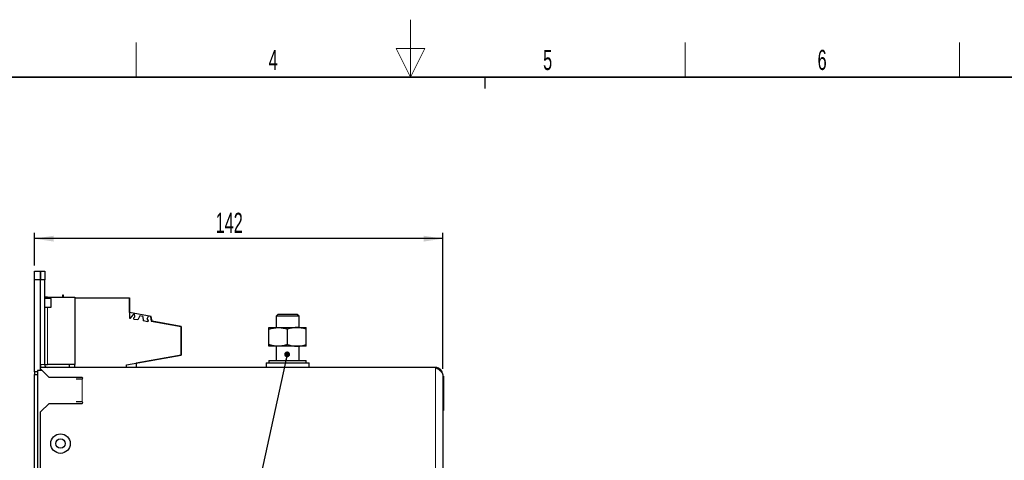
# Model space of a CAD drawing. Header units: millimetres. Extents: x 5 to 418, y 2 to 292.
# Tile 9 of 12: x 149 to 320, y 216 to 292. Entities that reach past the tile are written whole.
import ezdxf

# ---------------------------------------------------------------- set-up
doc = ezdxf.new("R2010")
doc.units = ezdxf.units.MM
doc.layers.add('SLD-0', color=7, linetype='Continuous')
doc.styles.add('SLDTEXTSTYLE0', font='TXT', dxfattribs={"width": 0.605})
doc.dimstyles.new('SLDDIMSTYLE2', dxfattribs={"dimtxt": 3.5, "dimasz": 3.302, "dimexe": 0, "dimexo": 0.0625, "dimgap": 0.875, "dimtad": 1, "dimdec": 1, "dimlfac": 2, "dimrnd": 1e-09, "dimzin": 12, "dimdsep": 46, "dimtxsty": 'SLDTEXTSTYLE0', "dimsah": 1, "dimcen": 0.09, "dimadec": 0, "dimazin": 3, "dimtfac": 1, "dimtdec": 1, "dimtofl": 0, "dimtmove": 0, "dimatfit": 3, "dimfxl": 1, "dimfrac": 2, "dimtolj": 1, "dimtzin": 12, "dimarcsym": 0})
doc.dimstyles.new('SLDDIMSTYLE4', dxfattribs={"dimtxt": 0.18, "dimasz": 1.016, "dimexe": 0, "dimexo": 0.0625, "dimgap": 0, "dimtad": 0, "dimtih": 1, "dimtoh": 1, "dimdec": 0, "dimrnd": 1e-09, "dimzin": 0, "dimdsep": 46, "dimtxsty": 'Standard', "dimblk1": 'DOT', "dimblk2": 'DOT', "dimsah": 1, "dimcen": 0.09, "dimadec": 0, "dimazin": 0, "dimtfac": 1.016, "dimtdec": 0, "dimtofl": 0, "dimtmove": 0, "dimatfit": 3, "dimldrblk": 'DOT', "dimfxl": 1, "dimfrac": 2, "dimtolj": 1, "dimtzin": 0, "dimarcsym": 0})

# ---------------------------------------------------------------- blocks, each defined once
blk = doc.blocks.new('_D_7')
at = {"layer": 'SLD-0', "color": 7}
for p, q in [((151.6, 249.69), (151.6, 255.37)), ((222.61, 231.69), (222.61, 255.37)), ((222.61, 254.37), (151.6, 254.37))]:
    blk.add_line(p, q, dxfattribs=at)
for points in [[(151.6, 254.37), (154.9, 253.86), (154.9, 254.88)], [(222.61, 254.37), (219.3, 254.88), (219.3, 253.86)]]:
    blk.add_solid(points, dxfattribs=at)
at = {"layer": 'SLD-0', "color": 7, "insert": (183.09, 258.88), "char_height": 3.5, "attachment_point": 1, "style": 'SLDTEXTSTYLE0'}
blk.add_mtext('142', dxfattribs=at)
blk = doc.blocks.new('_Dot')
at = {"color": 0, "linetype": 'ByBlock', "lineweight": -2}
blk.add_line((-0.5, 0), (-1, 0), dxfattribs=at)
at = {"color": 0, "linetype": 'ByBlock', "const_width": 0.5}
blk.add_lwpolyline([(-0.25, 0, 1), (0.25, 0, 1)], format="xyb", close=True, dxfattribs=at)

msp = doc.modelspace()

# ---------------------------------------------------------------- linework, layer by layer
at = {"color": 7, "linetype": 'Continuous', "lineweight": 25}
for p, q in [((151.6005, 248.6887), (152.6005, 248.6887)), ((151.6005, 247.1887), (151.6005, 248.6887)), ((152.6005, 248.6887), (152.6005, 247.1887)), ((152.6055, 248.6887), (153.3555, 248.6887)), ((152.6055, 247.1887), (152.6055, 248.6887)), ((153.3555, 248.6887), (153.3555, 247.1887)), ((152.6005, 247.1887), (151.6005, 247.1887)), ((151.6005, 231.1887), (151.6005, 247.1887)), ((152.6005, 231.4387), (152.6005, 247.1887)), ((152.6055, 232.4387), (152.6055, 247.1887)), ((153.3555, 247.1887), (152.6055, 247.1887)), ((153.3555, 232.4387), (153.3555, 247.1887)), ((152.6055, 243.9262), (152.6005, 243.9262)), ((153.8555, 244.1887), (153.3555, 244.1887)), ((154.4948, 243.9262), (153.3555, 243.9262)), ((153.8555, 244.1887), (158.6055, 244.1887)), ((154.4948, 242.4512), (154.4948, 243.9262)), ((156.4355, 244.5237), (156.4355, 244.1887)), ((156.6005, 244.5237), (156.4355, 244.5237)), ((156.6005, 244.1887), (156.6005, 244.5237)), ((158.6055, 244.1887), (158.6055, 232.4387)), ((158.6055, 244.0887), (168.1055, 244.0887)), ((168.1055, 244.0887), (168.1055, 240.6023)), ((168.1055, 241.4844), (168.1055, 244.0887)), ((152.6005, 242.4512), (152.6055, 242.4512)), ((153.3555, 242.4512), (154.4948, 242.4512)), ((171.8893, 240.8172), (168.1055, 241.4844)), ((168.2809, 240.5367), (168.8721, 241.2168)), ((168.9992, 241.1944), (168.8721, 241.2168)), ((168.9203, 240.6319), (168.8782, 240.6013)), ((169.5538, 240.2135), (168.9428, 240.3213)), ((169.0357, 240.8972), (168.9992, 241.1944)), ((169.882, 240.9173), (169.5538, 240.2135)), ((170.4187, 240.8226), (169.882, 240.9173)), ((170.4187, 240.8226), (170.4864, 240.0491)), ((171.3003, 239.9056), (170.4864, 240.0491)), ((171.1754, 240.4353), (171.1581, 240.3368)), ((171.1581, 240.3368), (171.3325, 240.0878)), ((171.1754, 240.4353), (171.4222, 240.8995)), ((171.3325, 240.0878), (171.3003, 239.9056)), ((171.7583, 240.8403), (171.4222, 240.8995)), ((171.7583, 240.8403), (171.9052, 240.0072)), ((172.0365, 239.9825), (171.8893, 240.8172)), ((171.9052, 240.0072), (177.0805, 239.0946)), ((177.1055, 239.0887), (172.0365, 239.9825)), ((193.9055, 241.1887), (193.6055, 240.8887)), ((193.6055, 240.8887), (193.6055, 238.8887)), ((196.3413, 240.8887), (193.6055, 240.8887)), ((196.2309, 241.1887), (193.9055, 241.1887)), ((197.3055, 241.1887), (196.2309, 241.1887)), ((197.6055, 240.8887), (196.3413, 240.8887)), ((197.6055, 240.8887), (197.3055, 241.1887)), ((197.6055, 238.8887), (197.6055, 240.8887)), ((177.0805, 239.0946), (177.0805, 234.0743)), ((177.1055, 234.0772), (177.1055, 239.0887)), ((192.3555, 238.8887), (193.9805, 238.8887)), ((192.3555, 235.929), (192.3555, 238.5985)), ((193.9805, 238.8887), (197.2305, 238.8887)), ((195.6055, 235.929), (195.6055, 238.5985)), ((197.2305, 238.8887), (198.8555, 238.8887)), ((198.8555, 235.929), (198.8555, 238.5985)), ((193.9805, 235.6387), (192.3555, 235.6387)), ((193.6055, 235.6387), (193.6055, 233.1387)), ((197.2305, 235.6387), (193.9805, 235.6387)), ((198.8555, 235.6387), (197.2305, 235.6387)), ((197.6055, 233.1387), (197.6055, 235.6387)), ((167.6055, 232.4021), (177.1055, 234.0772)), ((177.0805, 234.0743), (169.2555, 232.6945)), ((192.3555, 233.1387), (192.3555, 232.7387)), ((192.3555, 233.1387), (198.8555, 233.1387)), ((198.8555, 232.7387), (198.8555, 233.1387)), ((152.8555, 231.4387), (152.1055, 231.4387)), ((152.1055, 231.4387), (152.1055, 146.4387)), ((152.6055, 231.6887), (152.6055, 231.9387)), ((221.3555, 231.9387), (152.6055, 231.9387)), ((152.6055, 231.6887), (154.1055, 230.1887)), ((152.7655, 231.5287), (152.7655, 231.4387)), ((153.3555, 232.4387), (153.8555, 232.4387)), ((158.6055, 232.4387), (153.8555, 232.4387)), ((157.6055, 232.4387), (157.6055, 231.9387)), ((158.6055, 231.9387), (158.6055, 232.4387)), ((167.6055, 231.9387), (167.6055, 232.4021)), ((169.2555, 232.6945), (169.2555, 231.9387)), ((191.8555, 232.7387), (191.8555, 231.9387)), ((191.8555, 232.7387), (199.3555, 232.7387)), ((199.3555, 231.9387), (199.3555, 232.7387)), ((152.1055, 231.1887), (151.6005, 231.1887)), ((151.6005, 231.1887), (151.6005, 230.6887)), ((151.6005, 230.6887), (152.1055, 230.6887)), ((151.6005, 146.6887), (151.6005, 230.6887)), ((159.8555, 230.1887), (154.1055, 230.1887)), ((158.8555, 229.9387), (159.8555, 229.9387)), ((222.6055, 230.6887), (222.6055, 146.6887)), ((222.7055, 230.4387), (222.6055, 230.4387)), ((222.7055, 230.4387), (222.7055, 224.4387)), ((222.6055, 227.6244), (222.6117, 227.6244)), ((154.1055, 225.6887), (152.6055, 224.1887)), ((154.1055, 225.6887), (159.8555, 225.6887)), ((159.8555, 225.9387), (158.8555, 225.9387)), ((222.7055, 224.4387), (222.6055, 224.4387)), ((152.6055, 202.6887), (152.6055, 224.1887))]:
    msp.add_line(p, q, dxfattribs=at)
at = {"color": 7, "linetype": 'Continuous', "lineweight": 18}
for p, q in [((153.8555, 243.9262), (153.8555, 244.1887)), ((153.8555, 232.4387), (153.8555, 242.4512)), ((153.3555, 232.4387), (152.6055, 232.4387)), ((221.3555, 231.9387), (221.3555, 145.4387)), ((159.8555, 229.9387), (159.8555, 225.9387))]:
    msp.add_line(p, q, dxfattribs=at)
at = {"color": 7, "linetype": 'Continuous', "lineweight": 25}
for radius in [1.7, 0.825]:
    msp.add_circle((156.1055, 218.6887), radius, dxfattribs=at)
for centre, radius, start, end in [((168.2055, 240.6023), 0.1, 180, 319), ((168.9699, 240.475), 0.1561, 126, 260), ((168.7528, 240.8625), 0.285, 306, 7), ((153.8555, 232.4387), 1.25, 180, 203.578178), ((153.8555, 232.4387), 0.5, 180, 270), ((159.8555, 230.0637), 0.125, 270, 90), ((159.8555, 225.8137), 0.125, 270, 90)]:
    msp.add_arc(centre, radius, start, end, dxfattribs=at)
for points, knots in [([(192.3555, 238.5985), (192.6194, 238.6796), (193.152, 238.8433), (193.7026, 238.8735), (193.9805, 238.8887)], [0, 0, 0, 0, 0.49545796, 1, 1, 1, 1]), ([(192.3555, 238.5985), (192.3555, 238.6372), (192.3555, 238.8081), (192.3555, 238.8536), (192.3555, 238.8887)], [0, 0, 0, 0, 0.226902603, 1, 1, 1, 1]), ([(193.9805, 238.8887), (194.019, 238.8884), (194.3107, 238.8858), (194.8606, 238.8224), (195.3557, 238.6735), (195.6055, 238.5985)], [0, 0, 0, 0, 0.07007691, 0.53077766, 1, 1, 1, 1]), ([(197.2305, 238.8887), (197.1919, 238.8884), (196.9003, 238.8858), (196.3503, 238.8224), (195.8552, 238.6735), (195.6055, 238.5985)], [0, 0, 0, 0, 0.070076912, 0.530777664, 1, 1, 1, 1]), ([(198.8555, 238.5985), (198.5915, 238.6796), (198.0589, 238.8433), (197.5083, 238.8735), (197.2305, 238.8887)], [0, 0, 0, 0, 0.49545796, 1, 1, 1, 1]), ([(198.8555, 238.5985), (198.8555, 238.6372), (198.8555, 238.8081), (198.8555, 238.8536), (198.8555, 238.8887)], [0, 0, 0, 0, 0.226902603, 1, 1, 1, 1]), ([(193.9805, 235.6387), (193.9419, 235.6391), (193.6503, 235.6417), (193.1003, 235.7051), (192.6052, 235.8539), (192.3555, 235.929)], [0, 0, 0, 0, 0.07007691, 0.53077766, 1, 1, 1, 1]), ([(192.3555, 235.6387), (192.3555, 235.6739), (192.3555, 235.7194), (192.3555, 235.8902), (192.3555, 235.929)], [0, 0, 0, 0, 0.7730974, 1, 1, 1, 1]), ([(195.6055, 235.929), (195.3415, 235.8479), (194.8089, 235.6841), (194.2583, 235.654), (193.9805, 235.6387)], [0, 0, 0, 0, 0.49545796, 1, 1, 1, 1]), ([(195.6055, 235.929), (195.8694, 235.8479), (196.402, 235.6841), (196.9526, 235.654), (197.2305, 235.6387)], [0, 0, 0, 0, 0.49545796, 1, 1, 1, 1]), ([(197.2305, 235.6387), (197.269, 235.6391), (197.5607, 235.6417), (198.1106, 235.7051), (198.6057, 235.8539), (198.8555, 235.929)], [0, 0, 0, 0, 0.07007691, 0.53077766, 1, 1, 1, 1]), ([(198.8555, 235.6387), (198.8555, 235.6739), (198.8555, 235.7194), (198.8555, 235.8902), (198.8555, 235.929)], [0, 0, 0, 0, 0.773097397, 1, 1, 1, 1]), ([(221.3555, 231.9387), (221.5223, 231.8326), (221.8563, 231.6202), (222.2746, 231.3017), (222.554, 230.991), (222.5888, 230.7868), (222.6055, 230.6887)], [0, 0, 0, 0, 0.25469489, 0.50958673, 0.7644797, 1, 1, 1, 1])]:
    msp.add_open_spline(points, degree=3, knots=knots, dxfattribs=at)
msp.add_open_spline([(222.6055, 230.6887), (222.5867, 230.8525), (222.5491, 231.1801), (222.26, 231.5933), (221.8468, 231.8824), (221.5193, 231.9199), (221.3555, 231.9387)], degree=3, dxfattribs=at)
at = {"layer": 'SLD-0', "lineweight": 18}
for p, q in [((217, 292.5), (217, 282.5)), ((169.25, 282.5), (169.25, 288.5)), ((264.75, 282.5), (264.75, 288.5)), ((312.5, 282.5), (312.5, 288.5)), ((219.5, 287.5), (214.5, 287.5)), ((214.5, 287.5), (217, 282.5)), ((217, 282.5), (219.5, 287.5))]:
    msp.add_line(p, q, dxfattribs=at)
at = {"layer": 'SLD-0', "lineweight": 35}
msp.add_line((408, 282.5), (26, 282.5), dxfattribs=at)
at = {"layer": 'SLD-0'}
msp.add_line((230, 280.5), (230, 282.5), dxfattribs=at)
msp.add_line((230, 280.5), (230, 282.5), dxfattribs=at)

# ---------------------------------------------------------------- texts
at = {"layer": 'SLD-0', "char_height": 3.5, "attachment_point": 2, "style": 'SLDTEXTSTYLE0'}
for s, insert in [('4', (193.1027, 287.243)), ('5', (240.8527, 287.243)), ('6', (288.6027, 287.243))]:
    msp.add_mtext(s, dxfattribs=dict(at, insert=insert))

# ---------------------------------------------------------------- dimensions: what is measured, and where the dimension line sits
at = {"layer": 'SLD-0', "color": 7}
dim = msp.add_linear_dim(base=(151.6005, 254.3699), p1=(222.6055, 230.6887), p2=(151.6005, 248.6887), dimstyle='SLDDIMSTYLE2', dxfattribs=at)
dim.commit()
dim.dimension.update_dxf_attribs({"geometry": '_D_7', "text_midpoint": (187.103, 254.3699), "dimtype": 160})

# ---------------------------------------------------------------- leaders
msp.add_leader([(195.5328, 234.2169), (189.0622, 204.4115)], dimstyle='SLDDIMSTYLE4', dxfattribs=at)

doc.saveas('drawing.dxf')
